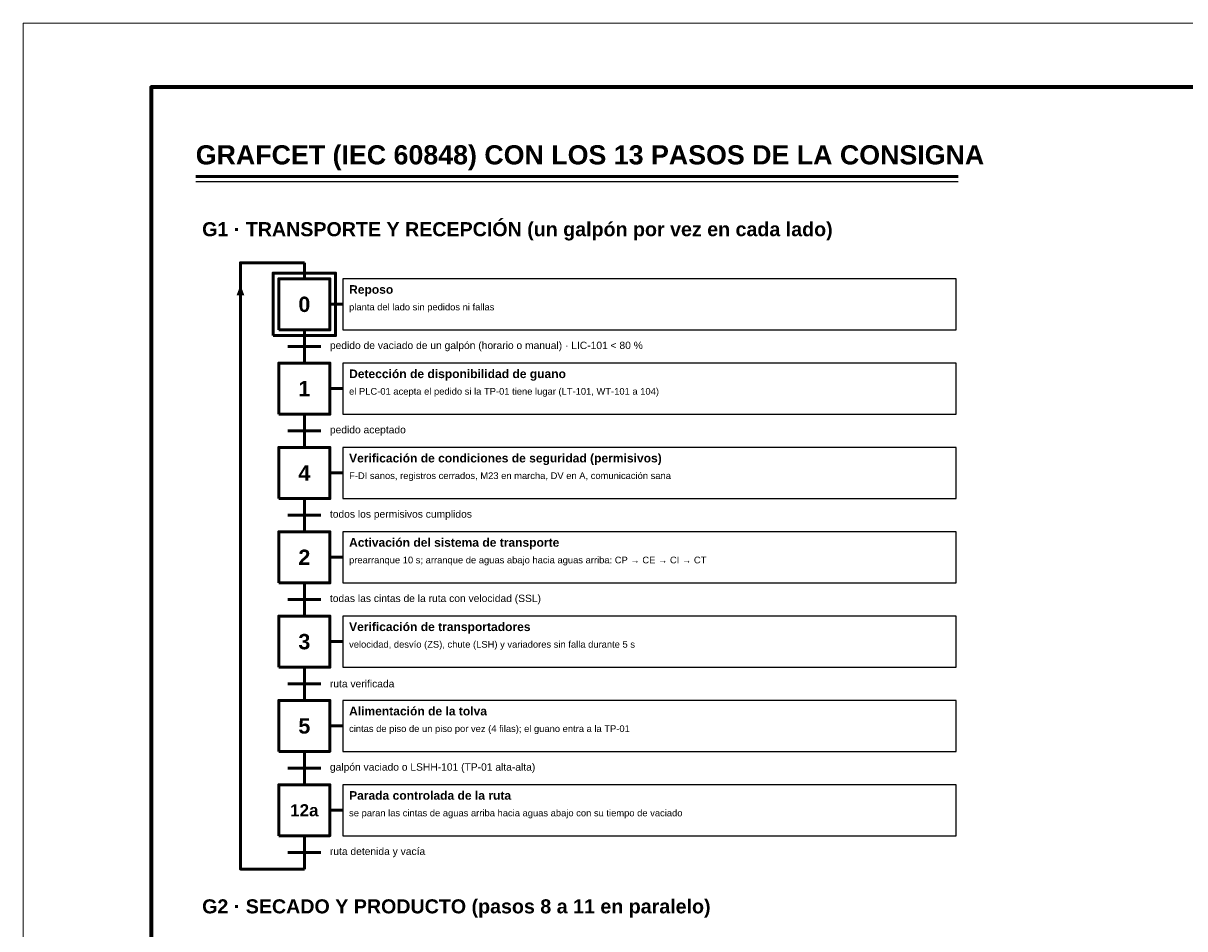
# Model space of a CAD drawing. Header units: millimetres. Extents: x 0 to 420, y 0 to 297.
# Tile 2 of 3: x 0 to 182, y 155 to 297. Entities that reach past the tile are written whole.
import ezdxf
from ezdxf.enums import TextEntityAlignment as Align

# ---------------------------------------------------------------- set-up
doc = ezdxf.new("R2010")
doc.units = ezdxf.units.MM
doc.header["$LTSCALE"] = 0.5
for name, color, linetype, lineweight in [('CONTORNO', 7, 'CONTINUOUS', 50), ('FINO', 7, 'CONTINUOUS', 25), ('HOJA', 8, 'CONTINUOUS', 13), ('RECUADRO', 7, 'CONTINUOUS', 70), ('TEXTO', 7, 'CONTINUOUS', 25)]:
    doc.layers.add(name, color=color, linetype=linetype, lineweight=lineweight)
doc.styles.add('NEGRITA', font='arialbd.ttf')
doc.styles.get("Standard").update_dxf_attribs({"font": 'arial.ttf'})

msp = doc.modelspace()

# ---------------------------------------------------------------- hatches: boundary and pattern name
at = {"layer": 'CONTORNO'}
msp.add_hatch(color=7, dxfattribs=at).paths.add_polyline_path([(34, 256), (33.39, 254.4), (34.61, 254.4)])

# ---------------------------------------------------------------- linework, layer by layer
for p, q in [((27, 273), (146.34, 273)), ((44, 259.5), (44, 257)), ((34, 251), (34, 256)), ((48, 253), (50, 253)), ((44, 249), (44, 243.8)), ((48, 239.8), (50, 239.8)), ((44, 235.8), (44, 230.6)), ((48, 226.6), (50, 226.6)), ((44, 222.6), (44, 217.4)), ((48, 213.4), (50, 213.4)), ((44, 209.4), (44, 204.2)), ((48, 200.2), (50, 200.2)), ((44, 196.2), (44, 191)), ((48, 187), (50, 187)), ((44, 183), (44, 177.8)), ((48, 173.8), (50, 173.8)), ((44, 169.8), (44, 164.6))]:
    msp.add_line(p, q, dxfattribs=at)
at = {"layer": 'CONTORNO', "lineweight": 50}
for p, q in [((41.4, 246.4), (46.6, 246.4)), ((41.4, 233.2), (46.6, 233.2)), ((41.4, 220), (46.6, 220)), ((41.4, 206.8), (46.6, 206.8)), ((41.4, 193.6), (46.6, 193.6)), ((41.4, 180.4), (46.6, 180.4)), ((41.4, 167.2), (46.6, 167.2))]:
    msp.add_line(p, q, dxfattribs=at)
at = {"layer": 'CONTORNO'}
msp.add_lwpolyline([(44, 164.6), (34, 164.6), (34, 259.5), (44, 259.5)], dxfattribs=at)
for points in [[(39.1, 248.1), (48.9, 248.1), (48.9, 257.9), (39.1, 257.9)], [(40, 249), (48, 249), (48, 257), (40, 257)], [(40, 235.8), (48, 235.8), (48, 243.8), (40, 243.8)], [(40, 222.6), (48, 222.6), (48, 230.6), (40, 230.6)], [(40, 209.4), (48, 209.4), (48, 217.4), (40, 217.4)], [(40, 196.2), (48, 196.2), (48, 204.2), (40, 204.2)], [(40, 183), (48, 183), (48, 191), (40, 191)], [(40, 169.8), (48, 169.8), (48, 177.8), (40, 177.8)]]:
    msp.add_lwpolyline(points, close=True, dxfattribs=at)
at = {"layer": 'FINO'}
msp.add_line((27, 272.2), (146.34, 272.2), dxfattribs=at)
for points in [[(50, 249), (146, 249), (146, 257), (50, 257)], [(50, 235.8), (146, 235.8), (146, 243.8), (50, 243.8)], [(50, 222.6), (146, 222.6), (146, 230.6), (50, 230.6)], [(50, 209.4), (146, 209.4), (146, 217.4), (50, 217.4)], [(50, 196.2), (146, 196.2), (146, 204.2), (50, 204.2)], [(50, 183), (146, 183), (146, 191), (50, 191)], [(50, 169.8), (146, 169.8), (146, 177.8), (50, 177.8)]]:
    msp.add_lwpolyline(points, close=True, dxfattribs=at)
at = {"layer": 'HOJA'}
msp.add_lwpolyline([(0, 0), (420, 0), (420, 297), (0, 297)], close=True, dxfattribs=at)
at = {"layer": 'RECUADRO'}
msp.add_lwpolyline([(20, 10), (410, 10), (410, 287), (20, 287)], close=True, dxfattribs=at)

# ---------------------------------------------------------------- texts
at = {"layer": 'TEXTO', "style": 'NEGRITA'}
for s, height, p in [('GRAFCET (IEC 60848) CON LOS 13 PASOS DE LA CONSIGNA', 3, (27, 274)), ('G1 · TRANSPORTE Y RECEPCIÓN (un galpón por vez en cada lado)', 2.2, (28, 263)), ('G2 · SECADO Y PRODUCTO (pasos 8 a 11 en paralelo)', 2.2, (28, 157))]:
    msp.add_text(s, height=height, dxfattribs=at).set_placement(p, align=Align.BOTTOM_LEFT)
for s, p in [('Reposo', (51, 256)), ('Detección de disponibilidad de guano', (51, 242.8)), ('Verificación de condiciones de seguridad (permisivos)', (51, 229.6)), ('Activación del sistema de transporte', (51, 216.4)), ('Verificación de transportadores', (51, 203.2)), ('Alimentación de la tolva', (51, 190)), ('Parada controlada de la ruta', (51, 176.8))]:
    msp.add_text(s, height=1.35, dxfattribs=at).set_placement(p, align=Align.TOP_LEFT)
for s, height, p in [('0', 2.4, (44, 253)), ('1', 2.4, (44, 239.8)), ('4', 2.4, (44, 226.6)), ('2', 2.4, (44, 213.4)), ('3', 2.4, (44, 200.2)), ('5', 2.4, (44, 187)), ('12a', 1.9, (44, 173.8))]:
    msp.add_text(s, height=height, dxfattribs=at).set_placement(p, align=Align.MIDDLE_CENTER)
at = {"layer": 'TEXTO'}
for s, insert, char_height, width, attachment_point in [('planta del lado sin pedidos ni fallas', (51, 253.1), 1.05, 94, 1), ('pedido de vaciado de un galpón (horario o manual) · LIC-101 < 80 %', (48, 246.4), 1.15, 98, 4), ('el PLC-01 acepta el pedido si la TP-01 tiene lugar (LT-101, WT-101 a 104)', (51, 239.9), 1.05, 94, 1), ('pedido aceptado', (48, 233.2), 1.15, 98, 4), ('F-DI sanos, registros cerrados, M23 en marcha, DV en A, comunicación sana', (51, 226.7), 1.05, 94, 1), ('todos los permisivos cumplidos', (48, 220), 1.15, 98, 4), ('prearranque 10 s; arranque de aguas abajo hacia aguas arriba: CP → CE → CI → CT', (51, 213.5), 1.05, 94, 1), ('todas las cintas de la ruta con velocidad (SSL)', (48, 206.8), 1.15, 98, 4), ('velocidad, desvío (ZS), chute (LSH) y variadores sin falla durante 5 s', (51, 200.3), 1.05, 94, 1), ('ruta verificada', (48, 193.6), 1.15, 98, 4), ('cintas de piso de un piso por vez (4 filas); el guano entra a la TP-01', (51, 187.1), 1.05, 94, 1), ('galpón vaciado o LSHH-101 (TP-01 alta-alta)', (48, 180.4), 1.15, 98, 4), ('se paran las cintas de aguas arriba hacia aguas abajo con su tiempo de vaciado', (51, 173.9), 1.05, 94, 1), ('ruta detenida y vacía', (48, 167.2), 1.15, 98, 4)]:
    msp.add_mtext(s, dxfattribs=dict(at, insert=insert, char_height=char_height, width=width, attachment_point=attachment_point))

doc.saveas('drawing.dxf')
